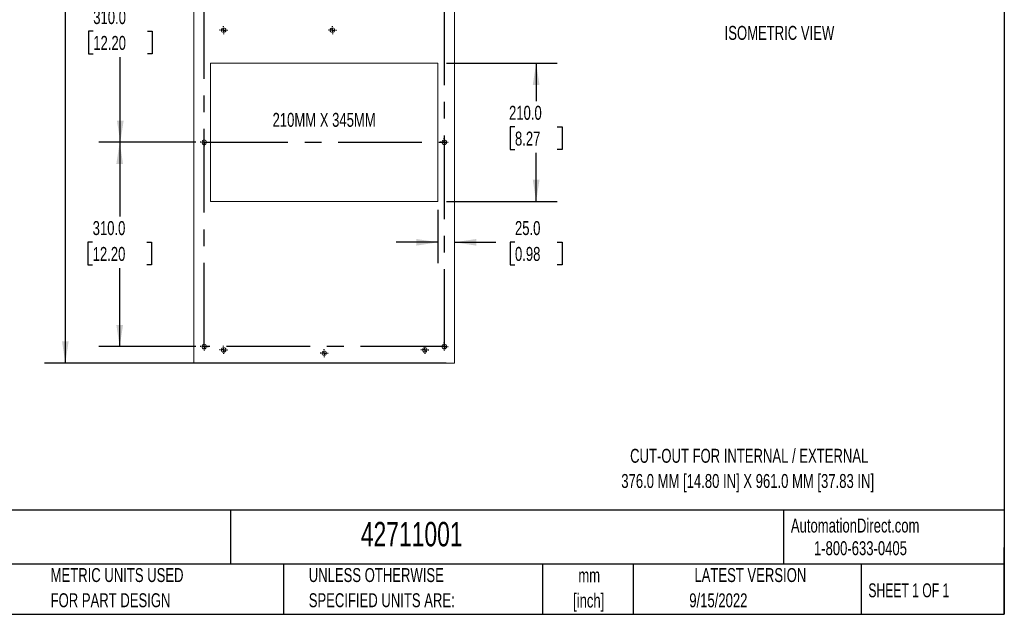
# Model space of a CAD drawing. Header units: millimetres. Extents: x 6 to 273, y 6 to 210.
# Tile 5 of 30: x 124 to 273, y 6 to 97. Entities that reach past the tile are written whole.
import ezdxf

# ---------------------------------------------------------------- set-up
doc = ezdxf.new("R2010")
doc.units = ezdxf.units.MM
doc.linetypes.add('CENTERX2', pattern=[20.32, 12.7, -2.54, 2.54, -2.54])
doc.layers.add('CENTER', color=40, linetype='CENTERX2')
doc.layers.add('DIMENSIONS', color=140, linetype='Continuous', lineweight=25)
doc.layers.add('TEXT', color=140, linetype='Continuous', lineweight=25)
doc.styles.add('SLDTEXTSTYLE0', font='TXT', dxfattribs={"width": 0.7})
doc.styles.add('SLDTEXTSTYLE1', font='TXT', dxfattribs={"width": 0.65})
doc.dimstyles.new('SLDDIMSTYLE0', dxfattribs={"dimtxt": 2.158008, "dimasz": 3.302, "dimexe": 0, "dimexo": 0.0625, "dimgap": 0.539502, "dimtad": 0, "dimtih": 1, "dimtoh": 1, "dimlfac": 10, "dimrnd": 1e-09, "dimzin": 4, "dimdsep": 46, "dimtxsty": 'SLDTEXTSTYLE0', "dimsah": 1, "dimcen": 0.09, "dimadec": 0, "dimazin": 1, "dimtfac": 1, "dimtofl": 0, "dimtmove": 0, "dimatfit": 3, "dimfxl": 0, "dimfrac": 2, "dimtolj": 1, "dimtzin": 12, "dimarcsym": 0})
doc.dimstyles.new('SLDDIMSTYLE2', dxfattribs={"dimtxt": 2.158008, "dimasz": 3.302, "dimexe": 0, "dimexo": 0.0625, "dimgap": 0.539502, "dimtad": 0, "dimtih": 1, "dimtoh": 1, "dimlfac": 10, "dimrnd": 1e-09, "dimzin": 4, "dimdsep": 46, "dimtxsty": 'SLDTEXTSTYLE0', "dimsah": 1, "dimcen": 0.09, "dimadec": 0, "dimazin": 1, "dimtfac": 1, "dimtmove": 0, "dimatfit": 0, "dimfxl": 0, "dimfrac": 2, "dimtolj": 1, "dimtzin": 12, "dimarcsym": 0})

# ---------------------------------------------------------------- blocks, each defined once
blk = doc.blocks.new('SW_NOTE_0')
at = {"layer": 'TEXT', "color": 0, "char_height": 2.1167, "attachment_point": 2, "style": 'SLDTEXTSTYLE0'}
for s, insert in [('CUT-OUT FOR INTERNAL / EXTERNAL', (25.7, 2.73)), ('376.0 MM [14.80 IN] X 961.0 MM [37.83 IN]', (25.47, -1.09))]:
    blk.add_mtext(s, dxfattribs=dict(at, insert=insert))
blk = doc.blocks.new('SW_NOTE_0_1')
at = {"layer": 'TEXT', "color": 0, "char_height": 1.5875, "attachment_point": 1, "style": 'SLDTEXTSTYLE0'}
for s, insert in [('SEIFERT SLIMLINE AIR CONDITIONER, 3020 BTU/H, R-134A, 115 VAC OPERATING VOLTAGE, CARBON STEEL HOUSING, RAL 7035 LIGHT', (0, 2.05)), ('GRAY, FILTER-FREE, SIDE MOUNT. FOR USE WITH NEMA 12 ENCLOSURES.', (0, -1.07))]:
    blk.add_mtext(s, dxfattribs=dict(at, insert=insert))
blk = doc.blocks.new('SW_NOTE_0_2')
at = {"layer": 'TEXT', "color": 0, "char_height": 2.117, "attachment_point": 2, "style": 'SLDTEXTSTYLE0'}
for s, insert in [('mm', (2.84, 2.73)), ('[inch]', (2.76, -1.09))]:
    blk.add_mtext(s, dxfattribs=dict(at, insert=insert))
blk = doc.blocks.new('SW_NOTE_0_3')
at = {"layer": 'TEXT', "color": 0, "char_height": 2.1167, "attachment_point": 1, "style": 'SLDTEXTSTYLE0'}
for s, insert in [('UNLESS OTHERWISE', (0, 2.73)), ('SPECIFIED UNITS ARE:', (0, -1.09))]:
    blk.add_mtext(s, dxfattribs=dict(at, insert=insert))
blk = doc.blocks.new('SW_NOTE_0_7')
at = {"layer": 'TEXT', "color": 0, "char_height": 2.1167, "attachment_point": 1, "style": 'SLDTEXTSTYLE0'}
for s, insert in [('METRIC UNITS USED', (0, 2.73)), ('FOR PART DESIGN', (0, -1.09))]:
    blk.add_mtext(s, dxfattribs=dict(at, insert=insert))
blk = doc.blocks.new('_D_1')
at = {"layer": 'DIMENSIONS'}
for p, q in [((150.48, 77.96), (135.78, 77.96)), ((138.95, 77.96), (138.95, 66.7)), ((134.85, 62.79), (134.12, 62.79)), ((134.12, 62.79), (134.12, 59.36)), ((143.05, 62.79), (143.78, 62.79)), ((143.78, 62.79), (143.78, 59.36)), ((134.12, 59.36), (134.85, 59.36)), ((138.95, 46.96), (138.95, 58.87)), ((143.78, 59.36), (143.05, 59.36)), ((150.48, 46.96), (135.78, 46.96))]:
    blk.add_line(p, q, dxfattribs=at)
for points in [[(138.95, 77.96), (138.44, 74.66), (139.46, 74.66)], [(138.95, 46.96), (139.46, 50.26), (138.44, 50.26)]]:
    blk.add_solid(points, dxfattribs=at)
at = {"layer": 'DIMENSIONS', "char_height": 2.117, "attachment_point": 1, "style": 'SLDTEXTSTYLE0'}
for s, insert in [('310.0', (134.85, 66)), ('12.20', (134.85, 62.08))]:
    blk.add_mtext(s, dxfattribs=dict(at, insert=insert))
blk = doc.blocks.new('_D_2')
at = {"layer": 'DIMENSIONS'}
for p, q in [((150.48, 108.96), (135.87, 108.96)), ((139.04, 108.96), (139.04, 98.71)), ((134.94, 94.8), (134.21, 94.8)), ((134.21, 94.8), (134.21, 91.37)), ((143.14, 94.8), (143.87, 94.8)), ((143.87, 94.8), (143.87, 91.37)), ((134.21, 91.37), (134.94, 91.37)), ((143.87, 91.37), (143.14, 91.37)), ((139.04, 77.96), (139.04, 90.88)), ((150.48, 77.96), (135.87, 77.96))]:
    blk.add_line(p, q, dxfattribs=at)
for points in [[(139.04, 108.96), (138.53, 105.66), (139.55, 105.66)], [(139.04, 77.96), (139.55, 81.26), (138.53, 81.26)]]:
    blk.add_solid(points, dxfattribs=at)
at = {"layer": 'DIMENSIONS', "char_height": 2.117, "attachment_point": 1, "style": 'SLDTEXTSTYLE0'}
for s, insert in [('310.0', (134.94, 98.01)), ('12.20', (134.94, 94.09))]:
    blk.add_mtext(s, dxfattribs=dict(at, insert=insert))
blk = doc.blocks.new('_D_5')
at = {"layer": 'DIMENSIONS'}
for p, q in [((188.43, 142.47), (127.53, 142.47)), ((130.71, 142.47), (130.71, 107.34)), ((126.6, 103.43), (125.88, 103.43)), ((125.88, 103.43), (125.88, 100)), ((134.81, 103.43), (135.53, 103.43)), ((135.53, 103.43), (135.53, 100)), ((125.88, 100), (126.6, 100)), ((130.71, 44.47), (130.71, 99.52)), ((135.53, 100), (134.81, 100)), ((188.43, 44.47), (127.53, 44.47))]:
    blk.add_line(p, q, dxfattribs=at)
for points in [[(130.71, 142.47), (130.2, 139.16), (131.21, 139.16)], [(130.71, 44.47), (131.21, 47.77), (130.2, 47.77)]]:
    blk.add_solid(points, dxfattribs=at)
at = {"layer": 'DIMENSIONS', "char_height": 2.117, "attachment_point": 1, "style": 'SLDTEXTSTYLE0'}
for s, insert in [('980.0', (126.6, 106.64)), ('38.58', (126.6, 102.73))]:
    blk.add_mtext(s, dxfattribs=dict(at, insert=insert))
blk = doc.blocks.new('_D_6')
at = {"layer": 'DIMENSIONS'}
for p, q in [((188.47, 89.97), (205.25, 89.97)), ((202.08, 89.97), (202.08, 84.19)), ((198.87, 80.28), (198.15, 80.28)), ((198.15, 80.28), (198.15, 76.85)), ((205.28, 80.28), (206.01, 80.28)), ((206.01, 80.28), (206.01, 76.85)), ((198.15, 76.85), (198.87, 76.85)), ((202.08, 68.97), (202.08, 76.37)), ((206.01, 76.85), (205.28, 76.85)), ((188.47, 68.97), (205.25, 68.97))]:
    blk.add_line(p, q, dxfattribs=at)
for points in [[(202.08, 89.97), (201.57, 86.66), (202.59, 86.66)], [(202.08, 68.97), (202.59, 72.27), (201.57, 72.27)]]:
    blk.add_solid(points, dxfattribs=at)
at = {"layer": 'DIMENSIONS', "char_height": 2.117, "attachment_point": 1, "style": 'SLDTEXTSTYLE0'}
for s, insert in [('210.0', (197.97, 83.49)), ('8.27', (198.87, 79.58))]:
    blk.add_mtext(s, dxfattribs=dict(at, insert=insert))
blk = doc.blocks.new('_D_17')
at = {"layer": 'DIMENSIONS'}
for p, q in [((187.2, 67.7), (187.2, 59.61)), ((187.2, 62.79), (180.85, 62.79)), ((189.7, 62.79), (195.95, 62.79)), ((198.87, 62.79), (198.15, 62.79)), ((198.15, 62.79), (198.15, 59.36)), ((205.28, 62.79), (206.01, 62.79)), ((206.01, 62.79), (206.01, 59.36)), ((198.15, 59.36), (198.87, 59.36)), ((206.01, 59.36), (205.28, 59.36))]:
    blk.add_line(p, q, dxfattribs=at)
for points in [[(187.2, 62.79), (183.9, 63.29), (183.9, 62.28)], [(189.7, 62.79), (193, 62.28), (193, 63.29)]]:
    blk.add_solid(points, dxfattribs=at)
at = {"layer": 'DIMENSIONS', "char_height": 2.117, "attachment_point": 1, "style": 'SLDTEXTSTYLE0'}
for s, insert in [('25.0', (198.87, 66)), ('0.98', (198.87, 62.08))]:
    blk.add_mtext(s, dxfattribs=dict(at, insert=insert))
blk = doc.blocks.new('SW_CENTERMARKSYMBOL_7')
at = {"layer": 'CENTER', "color": 0}
for p, q in [((-0.508, 0), (-0.604, 0)), ((0, 0), (-0.254, 0)), ((0, 0.508), (0, 0.604)), ((0, 0), (0, 0.254)), ((0, 0), (0, -0.254)), ((0, 0), (0.254, 0)), ((0.508, 0), (0.604, 0)), ((0, -0.508), (0, -0.604))]:
    blk.add_line(p, q, dxfattribs=at)
blk = doc.blocks.new('SW_CENTERMARKSYMBOL_8')
at = {"layer": 'CENTER', "color": 0}
for p, q in [((-0.508, 0), (-0.604, 0)), ((0, 0), (-0.254, 0)), ((0, 0.508), (0, 0.604)), ((0, 0), (0, 0.254)), ((0, 0), (0, -0.254)), ((0, 0), (0.254, 0)), ((0.508, 0), (0.604, 0)), ((0, -0.508), (0, -0.604))]:
    blk.add_line(p, q, dxfattribs=at)
blk = doc.blocks.new('SW_CENTERMARKSYMBOL_9')
at = {"layer": 'CENTER', "color": 0}
for p, q in [((-0.508, 0), (-0.604, 0)), ((0, 0), (-0.254, 0)), ((0, 0.508), (0, 0.604)), ((0, 0), (0, 0.254)), ((0, 0), (0, -0.254)), ((0, 0), (0.254, 0)), ((0.508, 0), (0.604, 0)), ((0, -0.508), (0, -0.604))]:
    blk.add_line(p, q, dxfattribs=at)
blk = doc.blocks.new('SW_CENTERMARKSYMBOL_10')
at = {"layer": 'CENTER', "color": 0}
for p, q in [((-0.508, 0), (-0.604, 0)), ((0, 0), (-0.254, 0)), ((0, 0.508), (0, 0.604)), ((0, 0), (0, 0.254)), ((0, 0), (0, -0.254)), ((0, 0), (0.254, 0)), ((0.508, 0), (0.604, 0)), ((0, -0.508), (0, -0.604))]:
    blk.add_line(p, q, dxfattribs=at)
blk = doc.blocks.new('SW_CENTERMARKSYMBOL_11')
at = {"layer": 'CENTER', "color": 0}
for p, q in [((-0.508, 0), (-0.604, 0)), ((0, 0), (-0.254, 0)), ((0, 0.508), (0, 0.604)), ((0, 0), (0, 0.254)), ((0, 0), (0, -0.254)), ((0, 0), (0.254, 0)), ((0.508, 0), (0.604, 0)), ((0, -0.508), (0, -0.604))]:
    blk.add_line(p, q, dxfattribs=at)
blk = doc.blocks.new('SW_CENTERMARKSYMBOL_12')
at = {"layer": 'CENTER', "color": 0}
for p, q in [((-0.508, 0), (-0.604, 0)), ((0, 0), (-0.254, 0)), ((0, 0.508), (0, 0.604)), ((0, 0), (0, 0.254)), ((0, 0), (0, -0.254)), ((0, 0), (0.254, 0)), ((0.508, 0), (0.604, 0)), ((0, -0.508), (0, -0.604))]:
    blk.add_line(p, q, dxfattribs=at)
blk = doc.blocks.new('SW_CENTERMARKSYMBOL_13')
at = {"layer": 'CENTER', "color": 0}
for p, q in [((-0.508, 0), (-0.604, 0)), ((0, 0), (-0.254, 0)), ((0, 0.508), (0, 0.604)), ((0, 0), (0, 0.254)), ((0, 0), (0, -0.254)), ((0, 0), (0.254, 0)), ((0.508, 0), (0.604, 0)), ((0, -0.508), (0, -0.604))]:
    blk.add_line(p, q, dxfattribs=at)
blk = doc.blocks.new('SW_CENTERMARKSYMBOL_14')
at = {"layer": 'CENTER', "color": 0}
for p, q in [((-0.508, 0), (-0.604, 0)), ((0, 0), (-0.254, 0)), ((0, 0.508), (0, 0.604)), ((0, 0), (0, 0.254)), ((0, 0), (0, -0.254)), ((0, 0), (0.254, 0)), ((0.508, 0), (0.604, 0)), ((0, -0.508), (0, -0.604))]:
    blk.add_line(p, q, dxfattribs=at)
blk = doc.blocks.new('SW_CENTERMARKSYMBOL_15')
at = {"layer": 'CENTER', "color": 0}
for p, q in [((-0.508, 0), (-0.604, 0)), ((0, 0), (-0.254, 0)), ((0, 0.508), (0, 0.604)), ((0, 0), (0, 0.254)), ((0, 0), (0, -0.254)), ((0, 0), (0.254, 0)), ((0.508, 0), (0.604, 0)), ((0, -0.508), (0, -0.604))]:
    blk.add_line(p, q, dxfattribs=at)

msp = doc.modelspace()

# ---------------------------------------------------------------- linework, layer by layer
at = {"color": 179, "linetype": 'Continuous', "lineweight": 18}
for p, q in [((150.2011, 142.4663), (150.2011, 44.4663)), ((189.7011, 142.4663), (189.7011, 44.4663)), ((152.7011, 89.9663), (187.2011, 89.9663)), ((152.7011, 89.9663), (152.7011, 68.9663)), ((187.2011, 89.9663), (187.2011, 68.9663)), ((152.7011, 68.9663), (187.2011, 68.9663)), ((150.2011, 44.4663), (189.7011, 44.4663))]:
    msp.add_line(p, q, dxfattribs=at)
for centre in [(154.7011, 94.9663), (171.2011, 94.9663), (151.7511, 77.9613), (188.1511, 77.9613), (151.7511, 46.9613), (154.7011, 46.4663), (169.9511, 45.9663), (185.2011, 46.4663), (188.1511, 46.9613)]:
    msp.add_circle(centre, 0.35, dxfattribs=at)
at = {"layer": 'CENTER'}
for p, q in [((151.7511, 46.9613), (151.7511, 139.9713)), ((188.1511, 139.9713), (188.1511, 46.9613)), ((151.7511, 77.9613), (188.1511, 77.9613)), ((188.1511, 46.9613), (151.7511, 46.9613))]:
    msp.add_line(p, q, dxfattribs=at)
at = {"layer": 'TEXT'}
for p, q in [((273.05, 209.55), (273.05, 6.35)), ((273.05, 22.1261), (6.35, 22.1261)), ((155.7589, 22.1261), (155.7589, 13.97)), ((239.5754, 22.1261), (239.5754, 13.97)), ((273.05, 6.35), (273.05, 16.51)), ((273.05, 13.97), (6.35, 13.97)), ((163.7802, 13.97), (163.7802, 6.35)), ((203.0243, 13.97), (203.0243, 6.35)), ((216.8121, 13.97), (216.8121, 6.35)), ((251.3487, 13.97), (251.3487, 6.35)), ((6.35, 6.35), (273.05, 6.35))]:
    msp.add_line(p, q, dxfattribs=at)

# ---------------------------------------------------------------- block references
at = {"layer": 'CENTER'}
for name, p in [('SW_CENTERMARKSYMBOL_7', (154.7011, 94.9663)), ('SW_CENTERMARKSYMBOL_8', (171.2011, 94.9663)), ('SW_CENTERMARKSYMBOL_9', (151.7511, 77.9613)), ('SW_CENTERMARKSYMBOL_10', (188.1511, 77.9613)), ('SW_CENTERMARKSYMBOL_11', (151.7511, 46.9613)), ('SW_CENTERMARKSYMBOL_12', (154.7011, 46.4663)), ('SW_CENTERMARKSYMBOL_13', (169.9511, 45.9663)), ('SW_CENTERMARKSYMBOL_14', (185.2011, 46.4663)), ('SW_CENTERMARKSYMBOL_15', (188.1511, 46.9613))]:
    msp.add_blockref(name, p, dxfattribs=at)
at = {"layer": 'TEXT'}
for name, p in [('SW_NOTE_0', (208.679, 28.7251)), ('SW_NOTE_0_1', (7.9657, 18.2144)), ('SW_NOTE_0_7', (128.4784, 10.6355)), ('SW_NOTE_0_3', (167.6079, 10.6355)), ('SW_NOTE_0_2', (207.2861, 10.591))]:
    msp.add_blockref(name, p, dxfattribs=at)

# ---------------------------------------------------------------- texts
for s, insert, char_height, attachment_point, style in [('ISOMETRIC VIEW', (230.652, 95.6134), 2.116667, 1, 'SLDTEXTSTYLE0'), ('210MM X 345MM', (169.9405, 82.4186), 2.116667, 2, 'SLDTEXTSTYLE0'), ('AutomationDirect.com', (240.695, 20.8765), 2.116667, 1, 'SLDTEXTSTYLE0'), ('42711001', (175.5018, 20.3663), 3.70417, 1, 'SLDTEXTSTYLE0'), ('1-800-633-0405', (244.1916, 17.437), 2.116667, 1, 'SLDTEXTSTYLE0'), ('LATEST VERSION', (234.5521, 13.364), 2.116667, 2, 'SLDTEXTSTYLE0'), ('SHEET 1 OF 1', (252.4413, 11.0515), 2.116667, 1, 'SLDTEXTSTYLE1'), ('9/15/2022', (229.7015, 9.5307), 2.11667, 2, 'SLDTEXTSTYLE0')]:
    msp.add_mtext(s, dxfattribs=dict(at, insert=insert, char_height=char_height, attachment_point=attachment_point, style=style))

# ---------------------------------------------------------------- dimensions: what is measured, and where the dimension line sits
at = {"layer": 'DIMENSIONS'}
for base, p1, p2, picture, middle in [((130.7059, 44.4663), (189.7011, 142.4663), (189.7011, 44.4663), '_D_5', (130.7059, 103.4294)), ((139.0406, 77.9613), (151.7511, 108.9613), (151.7511, 77.9613), '_D_2', (139.0406, 94.7961)), ((202.0779, 68.9663), (187.2011, 89.9663), (187.2011, 68.9663), '_D_6', (202.0779, 80.2819)), ((138.9509, 46.9613), (151.7511, 77.9613), (151.7511, 46.9613), '_D_1', (138.9509, 62.7854))]:
    dim = msp.add_linear_dim(base=base, p1=p1, p2=p2, angle=90, dimstyle='SLDDIMSTYLE0', dxfattribs=at)
    dim.commit()
    dim.dimension.update_dxf_attribs({"geometry": picture, "text_midpoint": middle, "dimtype": 160})
dim = msp.add_linear_dim(base=(189.7011, 62.7854), p1=(187.2011, 68.9663), p2=(189.7011, 44.4663), dimstyle='SLDDIMSTYLE2', dxfattribs=at)
dim.commit()
dim.dimension.update_dxf_attribs({"geometry": '_D_17', "text_midpoint": (202.0779, 62.7854), "dimtype": 160})

doc.saveas('drawing.dxf')
